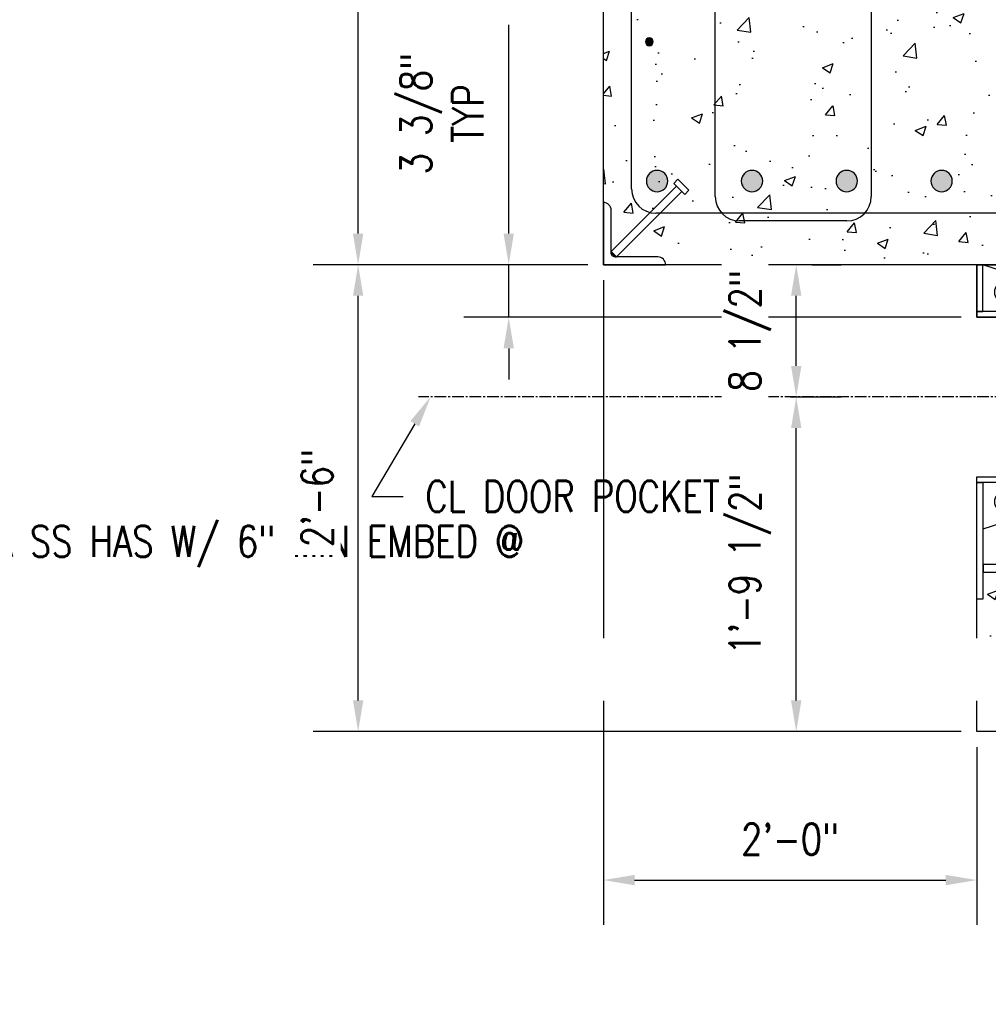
# Model space of a CAD drawing. Header units: inches. Extents: x 73 to 1688, y 720 to 938.
# Tile 20 of 34: x 628 to 691, y 808 to 872. Entities that reach past the tile are written whole.
import ezdxf
from ezdxf import colors
from ezdxf.entities.mleader import LeaderData, LeaderLine
from ezdxf.math import Vec2, Vec3

# ---------------------------------------------------------------- set-up
doc = ezdxf.new("R2010")
doc.units = ezdxf.units.IN
doc.header["$MEASUREMENT"] = 0
doc.linetypes.add('CENTER2', pattern=[1.125, 0.75, -0.125, 0.125, -0.125])
for name, color, linetype in [('A-DETL-GENF', 3, 'Continuous'), ('A-WALL-PATT', 8, 'Continuous'), ('S-ANNO-DIMS', 1, 'Continuous'), ('S-ANNO-NOTE', 2, 'Continuous'), ('S-COLS', 53, 'Continuous'), ('S-DETL-HVY', 4, 'Continuous'), ('S-DETL-LIGHT', 1, 'Continuous'), ('S-GRID', 1, 'CENTER2')]:
    doc.layers.add(name, color=color, linetype=linetype)
doc.styles.add('Annotative', font='romans.shx', dxfattribs={"width": 0.8, "height": 0.125})
doc.dimstyles.new('Annotative', dxfattribs={"dimscale": 0, "dimtxt": 0.125, "dimasz": 0.125, "dimexe": 0.18, "dimexo": 0.0625, "dimgap": 0.09, "dimtad": 1, "dimdec": 3, "dimzin": 3, "dimdsep": 46, "dimlunit": 4, "dimtxsty": 'Annotative', "dimcen": 0.09, "dimclrt": 2, "dimazin": 2, "dimtfac": 1, "dimtdec": 3, "dimtmove": 0, "dimatfit": 0, "dimfxl": 1, "dimtfill": 1, "dimfrac": 2, "dimtolj": 1, "dimtzin": 0, "dimarcsym": 0})
pattern_1 = [(50, (0, 0), (7.172602, -0.62752), [0.75, -8.25]), (355, (0, 0), (-1.387513, 7.52192), [0.6, -6.6]), (100.45144, (0.598, -0.052), (5.78509, 6.8944), [0.6374, -7.01142]), (46.1842, (0, 2), (10.67241, -1.65519), [1.125, -12.375]), (96.6356, (0.889, 1.862), (9.34662, 9.74119), [0.9561, -10.51714]), (351.1842, (0, 2), (9.34662, 9.74119), [0.9, -9.9]), (21, (1, 1.5), (5.96907, -4.02619), [0.75, -8.25]), (326, (1, 1.5), (2.433153, 7.2515), [0.6, -6.6]), (71.45144, (1.4974, 1.1645), (8.402224, 3.22531), [0.6374, -7.01142]), (37.5, (0, 0), (0.1215986, 3.3289385), [0, -6.52, 0, -6.7, 0, -6.625]), (7.5, (0, 0), (2.630695, 3.944117), [0, -3.82, 0, -6.37, 0, -2.525]), (327.5, (-2.23, 0), (5.3382244, -0.225549), [0, -2.5, 0, -7.8, 0, -10.35]), (317.5, (-3.23, 0), (5.831862, 1.00105), [0, -3.25, 0, -5.18, 0, -7.35])]

# ---------------------------------------------------------------- blocks, each defined once
blk = doc.blocks.new('Reinforcing Bar Section_USACE - __4-579026-PILASTER INTERIOR PLAN')
at = {"layer": 'A-DETL-GENF'}
blk.add_hatch(color=256, dxfattribs=at).paths.add_polyline_path([(0.056, -0.244), (0.156, -0.195), (0.225, -0.108), (0.25, 0), (0.225, 0.108), (0.156, 0.195), (0.056, 0.244), (-0.056, 0.244), (-0.156, 0.195), (-0.225, 0.108), (-0.25, 0), (-0.225, -0.108), (-0.156, -0.195), (-0.056, -0.244)])
for start, end in [(360, 180), (180, 360)]:
    blk.add_arc((0, 0), 0.25, start, end, dxfattribs=at)
blk = doc.blocks.new('*D64')
at = {"layer": 'Defpoints', "color": 0, "transparency": 16777216}
for p in [(665.833, 855.934), (689.833, 825.934), (689.833, 816.391)]:
    blk.add_point(p, dxfattribs=at)
at = {"layer": 'S-ANNO-DIMS', "color": 0, "lineweight": -2, "transparency": 16777216}
for p, q in [((665.833, 854.934), (665.833, 813.511)), ((689.833, 824.934), (689.833, 813.511)), ((667.833, 816.391), (687.833, 816.391))]:
    blk.add_line(p, q, dxfattribs=at)
at = {"layer": 'S-ANNO-DIMS', "color": 0, "transparency": 16777216}
for points in [[(667.833, 816.724), (667.833, 816.058), (665.833, 816.391)], [(687.833, 816.724), (687.833, 816.058), (689.833, 816.391)]]:
    blk.add_solid(points, dxfattribs=at)
at = {"layer": 'S-ANNO-DIMS', "color": 2, "lineweight": -3, "transparency": 16777216, "insert": (677.833, 819.021), "char_height": 2, "width": 16.34968, "attachment_point": 5, "style": 'Annotative', "bg_fill": 3, "box_fill_scale": 1.25, "bg_fill_color": 256, "bg_fill_true_color": 13158600, "bg_fill_transparency": 0}
blk.add_mtext('\\A1;2\'-0"', dxfattribs=at)
blk = doc.blocks.new('*D58')
at = {"layer": 'Defpoints', "color": 0, "transparency": 16777216}
for p in [(650.073, 915.934), (665.833, 915.934), (665.833, 855.934)]:
    blk.add_point(p, dxfattribs=at)
at = {"layer": 'S-ANNO-DIMS', "color": 0, "lineweight": -2, "transparency": 16777216}
for p, q in [((664.833, 915.934), (647.193, 915.934)), ((650.073, 857.934), (650.073, 913.934)), ((664.833, 855.934), (647.193, 855.934))]:
    blk.add_line(p, q, dxfattribs=at)
at = {"layer": 'S-ANNO-DIMS', "color": 0, "transparency": 16777216}
for points in [[(649.74, 913.934), (650.407, 913.934), (650.073, 915.934)], [(649.74, 857.934), (650.407, 857.934), (650.073, 855.934)]]:
    blk.add_solid(points, dxfattribs=at)
at = {"layer": 'S-ANNO-DIMS', "color": 2, "lineweight": -3, "transparency": 16777216, "insert": (647.443, 885.934), "char_height": 2, "width": 8.21858, "attachment_point": 5, "rotation": 90, "style": 'Annotative', "bg_fill": 3, "box_fill_scale": 1.25, "bg_fill_color": 256, "bg_fill_true_color": 13158600, "bg_fill_transparency": 0}
blk.add_mtext('\\A1;5\'-0"', dxfattribs=at)
blk = doc.blocks.new('Reinforcing Bend Type T1_USACE - _5-1581539-PILASTER MIDDLE RIGHT PLAN')
at = {"lineweight": -3}
for p, q in [((-40.576, -27.596), (-40.576, 22.654)), ((40.236, -29.158), (-39.014, -29.158))]:
    blk.add_line(p, q, dxfattribs=at)
blk.add_arc((-39.014, -27.596), 1.563, 180, 270, dxfattribs=at)
blk = doc.blocks.new('Reinforcing Bend Type T1_USACE - _5-1581538-PILASTER MIDDLE RIGHT PLAN')
at = {"lineweight": -3}
for p, q in [((-2.832, 24.72), (4.055, 24.72)), ((0.826, 22.14), (2.973, 24.287)), ((-4.397, -28.096), (-4.397, 23.154)), ((5.62, 23.154), (5.62, -28.096)), ((3.036, 19.93), (5.255, 22.149)), ((4.055, -29.661), (-2.832, -29.661))]:
    blk.add_line(p, q, dxfattribs=at)
for centre, radius, start, end in [((-2.832, 23.154), 1.566, 90, 180), ((4.055, 23.155), 1.559, 360, 136.32619), ((4.055, 23.154), 1.566, 320.03989, 0), ((-2.832, -28.096), 1.566, 180, 270), ((4.055, -28.096), 1.566, 270, 360)]:
    blk.add_arc(centre, radius, start, end, dxfattribs=at)
blk = doc.blocks.new('_DotBlank')
at = {"color": 0, "linetype": 'ByBlock', "lineweight": -2}
blk.add_line((-0.5, 0), (-1, 0), dxfattribs=at)
blk.add_circle((0, 0), 0.5, dxfattribs=at)
blk = doc.blocks.new('Reinforcing Bar Section_USACE - __11-1185627-PILASTER INTERIOR PLAN')
at = {"layer": 'A-DETL-GENF'}
blk.add_hatch(color=256, dxfattribs=at).paths.add_polyline_path([(-0.153, -0.67), (0.153, -0.67), (0.429, -0.538), (0.619, -0.298), (0.688, 0), (0.619, 0.298), (0.429, 0.538), (0.153, 0.67), (-0.153, 0.67), (-0.429, 0.538), (-0.619, 0.298), (-0.687, 0), (-0.619, -0.298), (-0.429, -0.538)])
for start, end in [(360, 180), (180, 360)]:
    blk.add_arc((0, 0), 0.688, start, end, dxfattribs=at)
blk = doc.blocks.new('*U116')
at = {"layer": 'A-DETL-GENF', "lineweight": -3}
blk.add_blockref('Reinforcing Bar Section_USACE - __11-1185627-PILASTER INTERIOR PLAN', (0, 0), dxfattribs=at)
blk = doc.blocks.new('*U115')
at = {"layer": 'S-ANNO-DIMS', "color": 0, "linetype": 'ByBlock', "lineweight": -2, "transparency": 16777216}
for p in [(0, 0), (6.09375, 0), (12.1875, 0), (18.28125, 0)]:
    blk.add_blockref('*U116', p, dxfattribs=at)
blk = doc.blocks.new('USM TYPE H_0.50 x 6.00 HAS')
for p, q in [((-0.25, 0.0625), (-0.25, 6)), ((0.25, 0.0625), (0.25, 6)), ((-0.1875, 0), (0.1875, 0))]:
    blk.add_line(p, q)
blk.add_lwpolyline([(-0.5, 6), (-0.5, 6.375), (0.5, 6.375), (0.5, 6)], close=True)
blk.add_lwpolyline([(-0.1875, 0), (-0.25, 0.0625), (0.25, 0.0625), (0.1875, 0)])
blk = doc.blocks.new('USM TYPE H_L4x4x0.50')
at = {"lineweight": -3}
blk.add_lwpolyline([(-0.75, 0.5, 0.414214), (-0.5, 0.75), (-0.5, 3.5, -0.414214), (0, 4), (0, 0), (-4, 0, -0.414214), (-3.5, 0.5)], format="xyb", close=True, dxfattribs=at)
blk = doc.blocks.new('USM TYPE H_SECURITY PILASTER POCKET WELDMENT')
for p, q in [((-3.75, 0.437), (-3.75, 6.375)), ((-3.25, 0.437), (-3.25, 6.375)), ((3.25, 0.437), (3.25, 6.375)), ((3.75, 0.437), (3.75, 6.375)), ((-6.5, 0), (-8.5, -6.125)), ((-5.5, 0), (-6.5, 0)), ((5.5, 0), (6.5, 0)), ((6.5, 0), (8.5, -6.125)), ((-11.25, -6.063), (-11.25, -0.125)), ((-10.75, -6.063), (-10.75, -0.125))]:
    blk.add_line(p, q)
for points in [[(-4, 6.375), (-4, 6.75), (-3, 6.75), (-3, 6.375)], [(3, 6.375), (3, 6.75), (4, 6.75), (4, 6.375)], [(-5.5, 1.688), (-5.5, -6.5), (-5.125, -6.5), (-5.125, 1.688)], [(5.5, 1.688), (5.5, -6.5), (5.125, -6.5), (5.125, 1.688)], [(-11.5, -0.125), (-11.5, 0.25), (-10.5, 0.25), (-10.5, -0.125)], [(-5.125, 0), (5.125, 0), (5.125, 0.375), (-5.125, 0.375)], [(-13, -6.5), (-5.5, -6.5), (-5.5, -6.125), (-13, -6.125)], [(-11.188, -6.125), (-11.25, -6.063), (-10.75, -6.063), (-10.812, -6.125)], [(8.5, -6.5), (5.5, -6.5), (5.5, -6.125), (8.5, -6.125)]]:
    blk.add_lwpolyline(points, close=True)
for points in [[(-3.688, 0.375), (-3.75, 0.437), (-3.25, 0.437), (-3.312, 0.375)], [(3.312, 0.375), (3.25, 0.437), (3.75, 0.437), (3.688, 0.375)]]:
    blk.add_lwpolyline(points)
for centre in [(-6.734, -4.778), (6.734, -4.778)]:
    blk.add_circle(centre, 0.597)
blk = doc.blocks.new('*D145')
at = {"layer": 'Defpoints', "color": 0, "transparency": 16777216}
for p in [(665.833, 855.934), (659.75, 852.559), (689.833, 852.559)]:
    blk.add_point(p, dxfattribs=at)
at = {"layer": 'S-ANNO-DIMS', "color": 0, "lineweight": -2, "transparency": 16777216}
for p, q in [((659.75, 857.934), (659.75, 871.347)), ((664.833, 855.934), (656.87, 855.934)), ((659.75, 852.559), (659.75, 855.934)), ((688.833, 852.559), (656.87, 852.559)), ((659.75, 850.559), (659.75, 848.559))]:
    blk.add_line(p, q, dxfattribs=at)
at = {"layer": 'S-ANNO-DIMS', "color": 0, "transparency": 16777216}
for points in [[(659.416, 857.934), (660.083, 857.934), (659.75, 855.934)], [(659.416, 850.559), (660.083, 850.559), (659.75, 852.559)]]:
    blk.add_solid(points, dxfattribs=at)
at = {"layer": 'S-ANNO-DIMS', "color": 2, "transparency": 16777216, "insert": (655.453, 865.641), "char_height": 2, "attachment_point": 5, "rotation": 90, "style": 'Annotative', "bg_fill": 3, "box_fill_scale": 1.25, "bg_fill_color": 256, "bg_fill_true_color": 13158600, "bg_fill_transparency": 0}
blk.add_mtext('\\A1;3 3/8"\\PTYP', dxfattribs=at)
blk = doc.blocks.new('*D153')
at = {"layer": 'Defpoints', "color": 0, "transparency": 16777216}
for p in [(676.865, 847.434), (678.224, 847.434), (689.833, 825.934)]:
    blk.add_point(p, dxfattribs=at)
at = {"layer": 'S-ANNO-DIMS', "color": 0, "lineweight": -2, "transparency": 16777216}
for p, q in [((677.865, 847.434), (681.104, 847.434)), ((678.224, 827.934), (678.224, 845.434)), ((688.833, 825.934), (675.344, 825.934))]:
    blk.add_line(p, q, dxfattribs=at)
at = {"layer": 'S-ANNO-DIMS', "color": 0, "transparency": 16777216}
for points in [[(677.891, 845.434), (678.558, 845.434), (678.224, 847.434)], [(677.891, 827.934), (678.558, 827.934), (678.224, 825.934)]]:
    blk.add_solid(points, dxfattribs=at)
at = {"layer": 'S-ANNO-DIMS', "color": 2, "transparency": 16777216, "insert": (675.261, 836.684), "char_height": 2, "attachment_point": 5, "rotation": 90, "style": 'Annotative', "bg_fill": 3, "box_fill_scale": 1.25, "bg_fill_color": 256, "bg_fill_true_color": 13158600, "bg_fill_transparency": 0}
blk.add_mtext('\\A1;1\'-9 1/2"', dxfattribs=at)
blk = doc.blocks.new('*D154')
at = {"layer": 'Defpoints', "color": 0, "transparency": 16777216}
for p in [(678.224, 855.934), (678.224, 855.934), (676.865, 847.434)]:
    blk.add_point(p, dxfattribs=at)
at = {"layer": 'S-ANNO-DIMS', "color": 0, "lineweight": -2, "transparency": 16777216}
for p, q in [((679.224, 855.934), (681.104, 855.934)), ((678.224, 849.434), (678.224, 853.934)), ((677.865, 847.434), (681.104, 847.434))]:
    blk.add_line(p, q, dxfattribs=at)
at = {"layer": 'S-ANNO-DIMS', "color": 0, "transparency": 16777216}
for points in [[(677.891, 853.934), (678.558, 853.934), (678.224, 855.934)], [(677.891, 849.434), (678.558, 849.434), (678.224, 847.434)]]:
    blk.add_solid(points, dxfattribs=at)
at = {"layer": 'S-ANNO-DIMS', "color": 2, "transparency": 16777216, "insert": (675.261, 851.684), "char_height": 2, "attachment_point": 5, "rotation": 90, "style": 'Annotative', "bg_fill": 3, "box_fill_scale": 1.25, "bg_fill_color": 256, "bg_fill_true_color": 13158600, "bg_fill_transparency": 0}
blk.add_mtext('\\A1;8 1/2"', dxfattribs=at)
blk = doc.blocks.new('*D157')
at = {"layer": 'Defpoints', "color": 0, "transparency": 16777216}
for p in [(650.073, 855.934), (665.833, 855.934), (689.833, 825.934)]:
    blk.add_point(p, dxfattribs=at)
at = {"layer": 'S-ANNO-DIMS', "color": 0, "lineweight": -2, "transparency": 16777216}
for p, q in [((664.833, 855.934), (647.193, 855.934)), ((650.073, 827.934), (650.073, 853.934)), ((688.833, 825.934), (647.193, 825.934))]:
    blk.add_line(p, q, dxfattribs=at)
at = {"layer": 'S-ANNO-DIMS', "color": 0, "transparency": 16777216}
for points in [[(649.74, 853.934), (650.407, 853.934), (650.073, 855.934)], [(649.74, 827.934), (650.407, 827.934), (650.073, 825.934)]]:
    blk.add_solid(points, dxfattribs=at)
at = {"layer": 'S-ANNO-DIMS', "color": 2, "transparency": 16777216, "insert": (647.443, 840.934), "char_height": 2, "attachment_point": 5, "rotation": 90, "style": 'Annotative', "bg_fill": 3, "box_fill_scale": 1.25, "bg_fill_color": 256, "bg_fill_true_color": 13158600, "bg_fill_transparency": 0}
blk.add_mtext('\\A1;2\'-6"', dxfattribs=at)

msp = doc.modelspace()

# ---------------------------------------------------------------- hatches: boundary and pattern name
at = {"layer": 'A-WALL-PATT', "lineweight": -3}
h = msp.add_hatch(dxfattribs=at)
h.set_pattern_fill('AR-CONC', color=256, style=0)
h.set_pattern_definition(pattern_1)
h.paths.add_polyline_path([(665.8327, 915.934), (665.8327, 859.934, -0.4142136), (666.3327, 859.434), (666.3327, 856.7875), (670.5311, 860.986), (670.3544, 861.1627), (670.6195, 861.4279), (671.3266, 860.7208), (671.0615, 860.4556), (670.8847, 860.6324), (666.6862, 856.434), (669.3327, 856.434, -0.4142136), (669.8327, 855.934), (751.8327, 855.934), (751.8327, 915.934)])
h = msp.add_hatch(dxfattribs=at)
h.set_pattern_fill('AR-CONC', color=256, style=0)
h.set_pattern_definition(pattern_1)
h.paths.add_polyline_path([(742.8327, 825.934, -0.4142136), (742.3327, 826.434), (746.3327, 826.434), (746.3327, 823.434), (751.0827, 823.434, 0.4142136), (751.3327, 823.684), (751.3327, 826.434, -0.4142136), (751.8327, 826.934), (751.8327, 855.934), (690.2077, 855.934), (696.3327, 853.934), (696.3327, 852.934), (698.0202, 852.934), (698.0202, 852.559), (696.7077, 852.559), (696.7077, 851.1215), (696.7702, 851.184), (702.7077, 851.184), (702.7077, 851.434), (703.0827, 851.434), (703.0827, 850.434), (702.7077, 850.434), (702.7077, 850.684), (696.7702, 850.684), (696.7077, 850.7465), (696.7077, 844.1215), (696.7702, 844.184), (702.7077, 844.184), (702.7077, 844.434), (703.0827, 844.434), (703.0827, 843.434), (702.7077, 843.434), (702.7077, 843.684), (696.7702, 843.684), (696.7077, 843.7465), (696.7077, 842.309), (698.0202, 842.309), (698.0202, 841.934), (696.3327, 841.934), (696.3327, 840.934), (690.2077, 838.934), (690.2077, 836.6215), (690.2702, 836.684), (696.2077, 836.684), (696.2077, 836.934), (696.5827, 836.934), (696.5827, 835.934), (696.2077, 835.934), (696.2077, 836.184), (690.2702, 836.184), (690.2077, 836.2465), (690.2077, 834.434), (689.8327, 834.434), (689.8327, 825.934)])

# ---------------------------------------------------------------- block references
at = {"layer": 'A-DETL-GENF', "lineweight": -3}
msp.add_blockref('Reinforcing Bar Section_USACE - __4-579026-PILASTER INTERIOR PLAN', (668.7868, 870.259), dxfattribs=at)
at = {"layer": 'S-ANNO-DIMS'}
msp.add_blockref('*U115', (669.2868, 861.309), dxfattribs=at)
at = {"layer": 'S-DETL-HVY', "lineweight": -3}
for name, p in [('Reinforcing Bend Type T1_USACE - _5-1581538-PILASTER MIDDLE RIGHT PLAN', (677.4197, 888.4048)), ('Reinforcing Bend Type T1_USACE - _5-1581539-PILASTER MIDDLE RIGHT PLAN', (708.2213, 888.4048))]:
    msp.add_blockref(name, p, dxfattribs=at)

# ---------------------------------------------------------------- next in the draw order: dimensions: what is measured, and where the dimension line sits
at = {"layer": 'S-ANNO-DIMS', "lineweight": -3}
dim = msp.add_linear_dim(base=(689.8327, 816.391), p1=(665.8327, 855.934), p2=(689.8327, 825.934), dimstyle='Annotative', override={"dimpost": '\\X'}, dxfattribs=at)
dim.commit()
dim.dimension.update_dxf_attribs({"geometry": '*D64', "text_midpoint": (677.8327, 819.0215)})

# ---------------------------------------------------------------- next in the draw order: linework, layer by layer
at = {"layer": 'S-GRID'}
msp.add_line((746.8594, 847.434), (653.9454, 847.434), dxfattribs=at)

# ---------------------------------------------------------------- next in the draw order: block references
at = {"layer": 'S-DETL-LIGHT', "xscale": -1, "rotation": 270}
msp.add_blockref('USM TYPE H_SECURITY PILASTER POCKET WELDMENT', (696.3327, 847.434), dxfattribs=at)

# ---------------------------------------------------------------- next in the draw order: dimensions: what is measured, and where the dimension line sits
at = {"layer": 'S-ANNO-DIMS', "lineweight": -3}
dim = msp.add_linear_dim(base=(650.0733, 915.934), p1=(665.8327, 855.934), p2=(665.8327, 915.934), angle=90, dimstyle='Annotative', override={"dimpost": '\\X'}, dxfattribs=at)
dim.commit()
dim.dimension.update_dxf_attribs({"geometry": '*D58', "text_midpoint": (647.4428, 885.934)})

# ---------------------------------------------------------------- next in the draw order: leaders
at = {"layer": 'S-ANNO-NOTE', "lineweight": -3}
ml = msp.add_multileader_mtext('Standard', dxfattribs=at)
ml.set_content('\\A1;L4X4X1/2 SS ANGLE WITH 1/2" DIA SS HAS W/ 6" MIN EMBED @\\P12" OC', color=256, style='Annotative')
ml.set_leader_properties(color=1, linetype='ByLayer', lineweight=-1)
ml.build(insert=Vec2(0, 0))
ml.multileader.update_dxf_attribs({"text_right_attachment_type": 3, "dogleg_length": 0.125, "arrow_head_size": 2, "scale": 16})
ctx = ml.context
ctx.base_point, ctx.scale, ctx.char_height, ctx.arrow_head_size, ctx.landing_gap_size, ctx.plane_origin = Vec3(587.286, 838.154), 16, 2, 2, 1.44, Vec3(601.8511, 780.9679)
ctx.right_attachment = 3
notes = []
notes.append((ctx, [(1, (1, 1, 0), (585.286, 838.154), (1, 0), 2, [(0, [(504.2938, 817.9792)], 0, [])])]))
ctx.mtext.insert, ctx.mtext.width, ctx.mtext.flow_direction = Vec3(588.726, 839.154), 28.394236, 5
ml = msp.add_multileader_mtext('Standard', dxfattribs=at)
ml.set_content('\\A1;L4X4X1/2 SS ANGLE WITH 1/2" DIA SS HAS W/ 6" MIN EMBED @ 12" OC', color=256, style='Annotative')
ml.set_leader_properties(color=1, linetype='ByLayer', lineweight=-1)
ml.build(insert=Vec2(0, 0))
ml.multileader.update_dxf_attribs({"text_right_attachment_type": 3, "dogleg_length": 0.125, "arrow_head_size": 2, "scale": 16})
ctx = ml.context
ctx.base_point, ctx.scale, ctx.char_height, ctx.arrow_head_size, ctx.landing_gap_size, ctx.plane_origin = Vec3(316.2282, 828.244), 16, 2, 2, 1.44, Vec3(330.941, 749.7975)
ctx.right_attachment = 3
notes.append((ctx, [(0, (1, 1, 0), (347.5304, 813.0059), (-1, 0), 6.9364, [(1, [(345.7343, 783.4304), (421.4536, 813.4304)], 0, [])])]))
ctx.mtext.insert, ctx.mtext.width, ctx.mtext.flow_direction = Vec3(317.6682, 829.244), 22.486114, 5
for ctx, leaders in notes:
    for number, flags, end, landing, length, lines in leaders:
        leader = LeaderData()
        leader.index, (leader.has_last_leader_line, leader.has_dogleg_vector, leader.attachment_direction) = number, flags
        leader.last_leader_point, leader.dogleg_vector, leader.dogleg_length = Vec3(end), Vec3(landing), length
        for number, points, colour, breaks in lines:
            line = LeaderLine()
            line.index, line.vertices, line.color, line.breaks = number, Vec3.list(points), colors.encode_raw_color(colour), breaks
            leader.lines.append(line)
        ctx.leaders.append(leader)

# ---------------------------------------------------------------- next in the draw order: linework, layer by layer
at = {"layer": 'S-COLS', "lineweight": -3}
msp.add_lwpolyline([(751.8327, 915.934), (751.8327, 822.934), (745.8327, 822.934), (745.8327, 825.934), (689.8327, 825.934), (689.8327, 842.309), (696.3327, 842.309), (696.3327, 852.559), (689.8327, 852.559), (689.8327, 855.934), (751.8327, 855.934), (665.8327, 855.934), (665.8327, 915.934)], close=True, dxfattribs=at)

# ---------------------------------------------------------------- next in the draw order: block references
at = {"layer": 'S-DETL-LIGHT', "xscale": -1, "rotation": 315}
msp.add_blockref('USM TYPE H_0.50 x 6.00 HAS', (666.4653, 856.5665), dxfattribs=at)
at = {"layer": 'S-DETL-LIGHT', "xscale": -1}
msp.add_blockref('USM TYPE H_L4x4x0.50', (665.8327, 855.934), dxfattribs=at)

# ---------------------------------------------------------------- next in the draw order: leaders
at = {"layer": 'S-ANNO-NOTE', "lineweight": -3}
ml = msp.add_multileader_mtext('Standard', dxfattribs=at)
ml.set_content('#5 TIE SETS @ 4" OC', color=256, style='Annotative')
ml.set_leader_properties(color=1, linetype='ByLayer', lineweight=-1)
ml.build(insert=Vec2(0, 0))
ml.multileader.update_dxf_attribs({"text_right_attachment_type": 3, "dogleg_length": 0.125, "arrow_head_size": 2, "scale": 16})
ctx = ml.context
ctx.base_point, ctx.scale, ctx.char_height, ctx.arrow_head_size, ctx.landing_gap_size, ctx.plane_origin = Vec3(434.1773, 869.2695), 16, 2, 2, 1.44, Vec3(425.1608, 867.3276)
ctx.right_attachment = 3
notes = []
notes.append((ctx, [(0, (1, 1, 0), (432.1773, 869.2695), (1, 0), 2, [(0, [(424.7815, 867.3276)], 0, [])])]))
ctx.mtext.insert, ctx.mtext.width, ctx.mtext.flow_direction = Vec3(435.6173, 870.2695), 19.270253, 5
ml = msp.add_multileader_mtext('Standard', dxfattribs=at)
ml.set_content('\\pxt3.2,6.4,9.6,12.8,16,19.2,22.4,25.6,28.8,32,35.2,38.4,41.6,44.8,48,51.2,54.4,57.6,60.8,64,67.2,70.4,73.6,76.8,80,83.2,86.4,89.6,92.8,96,99.2,102.4;{\\C256;(14) - #10 VERTICALS}', color=256, style='Annotative')
ml.set_leader_properties(color=1, linetype='ByLayer', lineweight=-1)
ml.set_arrow_properties(name='DOTBLANK')
ml.build(insert=Vec2(0, 0))
ml.multileader.update_dxf_attribs({"text_right_attachment_type": 3, "dogleg_length": 0.125, "arrow_head_size": 2, "scale": 16})
ctx = ml.context
ctx.base_point, ctx.scale, ctx.char_height, ctx.arrow_head_size, ctx.landing_gap_size, ctx.plane_origin = Vec3(592.8693, 868.3791), 16, 2, 2, 1.44, Vec3(562.7477, 848.3464)
ctx.right_attachment = 3
notes.append((ctx, [(0, (1, 1, 0), (590.8693, 868.3791), (1, 0), 2, [(0, [(563.6776, 848.3464)], 0, [])])]))
ctx.mtext.insert, ctx.mtext.width, ctx.mtext.flow_direction = Vec3(594.3093, 869.3791), 15.072141, 5
ml = msp.add_multileader_mtext('Standard', dxfattribs=at)
ml.set_content('{\\C256;(14) - #10 VERTICALS}', color=256, style='Annotative')
ml.set_leader_properties(color=1, linetype='ByLayer', lineweight=-1)
ml.set_arrow_properties(name='DOTBLANK')
ml.build(insert=Vec2(0, 0))
ml.multileader.update_dxf_attribs({"text_right_attachment_type": 3, "dogleg_length": 0.125, "arrow_head_size": 2, "scale": 16})
ctx = ml.context
ctx.base_point, ctx.scale, ctx.char_height, ctx.arrow_head_size, ctx.landing_gap_size, ctx.plane_origin = Vec3(434.1773, 860.5191), 16, 2, 2, 1.44, Vec3(404.0557, 843.665)
ctx.right_attachment = 3
notes.append((ctx, [(0, (1, 1, 0), (432.1773, 860.5191), (1, 0), 2, [(0, [(404.9856, 843.665)], 0, [])])]))
ctx.mtext.insert, ctx.mtext.width, ctx.mtext.flow_direction = Vec3(435.6173, 861.5191), 15.072141, 5
for ctx, leaders in notes:
    for number, flags, end, landing, length, lines in leaders:
        leader = LeaderData()
        leader.index, (leader.has_last_leader_line, leader.has_dogleg_vector, leader.attachment_direction) = number, flags
        leader.last_leader_point, leader.dogleg_vector, leader.dogleg_length = Vec3(end), Vec3(landing), length
        for number, points, colour, breaks in lines:
            line = LeaderLine()
            line.index, line.vertices, line.color, line.breaks = number, Vec3.list(points), colors.encode_raw_color(colour), breaks
            leader.lines.append(line)
        ctx.leaders.append(leader)

# ---------------------------------------------------------------- next in the draw order: dimensions: what is measured, and where the dimension line sits
at = {"layer": 'S-ANNO-DIMS'}
dim = msp.add_linear_dim(base=(659.7497, 852.559), p1=(665.8327, 855.934), p2=(689.8327, 852.559), angle=90, text='<>\\PTYP', dimstyle='Annotative', override={"dimpost": '\\X'}, dxfattribs=at)
dim.commit()
dim.dimension.update_dxf_attribs({"geometry": '*D145', "text_midpoint": (659.7497, 865.6406), "dimtype": 160})

# ---------------------------------------------------------------- next in the draw order: leaders
at = {"layer": 'S-ANNO-NOTE', "lineweight": -3}
ml = msp.add_multileader_mtext('Standard', dxfattribs=at)
ml.set_content('\\A1;L4X4X1/2 SS ANGLE WITH 1/2" DIA SS HAS W/ 6" MIN EMBED @ 12" OC', color=256, style='Annotative')
ml.set_leader_properties(color=1, linetype='ByLayer', lineweight=-1)
ml.build(insert=Vec2(0, 0))
ml.multileader.update_dxf_attribs({"text_right_attachment_type": 3, "dogleg_length": 0.125, "arrow_head_size": 2, "scale": 16})
ctx = ml.context
ctx.base_point, ctx.scale, ctx.char_height, ctx.arrow_head_size, ctx.landing_gap_size, ctx.plane_origin = Vec3(347.7686, 829.915), 16, 2, 2, 1.44, Vec3(364.0673, 749.7975)
ctx.right_attachment = 3
notes = []
notes.append((ctx, [(1, (1, 1, 0), (345.7686, 829.915), (1, 0), 2, [(1, [(421.4536, 813.4304)], 0, []), (0, [(345.7343, 783.4304)], 0, [])])]))
ctx.mtext.insert, ctx.mtext.width, ctx.mtext.flow_direction = Vec3(349.2086, 830.915), 30.641104, 5
ctx.mtext.has_bg_fill, ctx.mtext.bg_color, ctx.mtext.bg_scale_factor, ctx.mtext.bg_transparency, ctx.mtext.use_window_bg_color = 1, -1027028792, 1.5, 0, 1
for ctx, leaders in notes:
    for number, flags, end, landing, length, lines in leaders:
        leader = LeaderData()
        leader.index, (leader.has_last_leader_line, leader.has_dogleg_vector, leader.attachment_direction) = number, flags
        leader.last_leader_point, leader.dogleg_vector, leader.dogleg_length = Vec3(end), Vec3(landing), length
        for number, points, colour, breaks in lines:
            line = LeaderLine()
            line.index, line.vertices, line.color, line.breaks = number, Vec3.list(points), colors.encode_raw_color(colour), breaks
            leader.lines.append(line)
        ctx.leaders.append(leader)

# ---------------------------------------------------------------- next in the draw order: dimensions: what is measured, and where the dimension line sits
at = {"layer": 'S-ANNO-DIMS'}
dim = msp.add_linear_dim(base=(678.2245, 847.434), p1=(689.8327, 825.934), p2=(676.8651, 847.434), angle=90, dimstyle='Annotative', override={"dimpost": '\\X'}, dxfattribs=at)
dim.commit()
dim.dimension.update_dxf_attribs({"geometry": '*D153', "text_midpoint": (675.2607, 836.684)})

# ---------------------------------------------------------------- next in the draw order: dimensions: what is measured, and where the dimension line sits
dim = msp.add_linear_dim(base=(678.2245, 855.934), p1=(676.8651, 847.434), p2=(678.2245, 855.934), angle=90, dimstyle='Annotative', override={"dimpost": '\\X'}, dxfattribs=at)
dim.commit()
dim.dimension.update_dxf_attribs({"geometry": '*D154', "text_midpoint": (678.2245, 851.684), "dimtype": 160})

# ---------------------------------------------------------------- next in the draw order: leaders
at = {"layer": 'S-ANNO-NOTE', "lineweight": -3}
ml = msp.add_multileader_mtext('Standard', dxfattribs=at)
ml.set_content('\\pxt3.2,6.4,9.6,12.8,16,19.2,22.4,25.6,28.8,32,35.2,38.4,41.6,44.8,48,51.2,54.4,57.6,60.8,64,67.2,70.4,73.6,76.8,80,83.2,86.4,89.6,92.8,96,99.2,102.4;CL DOOR POCKET', color=256, style='Annotative')
ml.set_leader_properties(color=1, linetype='ByLayer', lineweight=-1)
ml.build(insert=Vec2(0, 0))
ml.multileader.update_dxf_attribs({"text_right_attachment_type": 3, "dogleg_length": 0.125, "arrow_head_size": 2, "scale": 16})
ctx = ml.context
ctx.base_point, ctx.scale, ctx.char_height, ctx.arrow_head_size, ctx.landing_gap_size, ctx.plane_origin = Vec3(652.9566, 841.0485), 16, 2, 2, 1.44, Vec3(649.5934, 846.473)
ctx.right_attachment = 3
notes = []
notes.append((ctx, [(0, (1, 1, 0), (650.9566, 841.0485), (1, 0), 2, [(0, [(654.7242, 847.434)], 0, [])])]))
ctx.mtext.insert, ctx.mtext.width, ctx.mtext.defined_height, ctx.mtext.flow_direction = Vec3(654.3966, 842.0485), 11.708482, 0.9336, 5
for ctx, leaders in notes:
    for number, flags, end, landing, length, lines in leaders:
        leader = LeaderData()
        leader.index, (leader.has_last_leader_line, leader.has_dogleg_vector, leader.attachment_direction) = number, flags
        leader.last_leader_point, leader.dogleg_vector, leader.dogleg_length = Vec3(end), Vec3(landing), length
        for number, points, colour, breaks in lines:
            line = LeaderLine()
            line.index, line.vertices, line.color, line.breaks = number, Vec3.list(points), colors.encode_raw_color(colour), breaks
            leader.lines.append(line)
        ctx.leaders.append(leader)

# ---------------------------------------------------------------- next in the draw order: dimensions: what is measured, and where the dimension line sits
at = {"layer": 'S-ANNO-DIMS'}
dim = msp.add_linear_dim(base=(650.0733, 855.934), p1=(689.8327, 825.934), p2=(665.8327, 855.934), angle=90, dimstyle='Annotative', override={"dimpost": '\\X'}, dxfattribs=at)
dim.commit()
dim.dimension.update_dxf_attribs({"geometry": '*D157', "text_midpoint": (647.4428, 840.934)})

doc.saveas('drawing.dxf')
